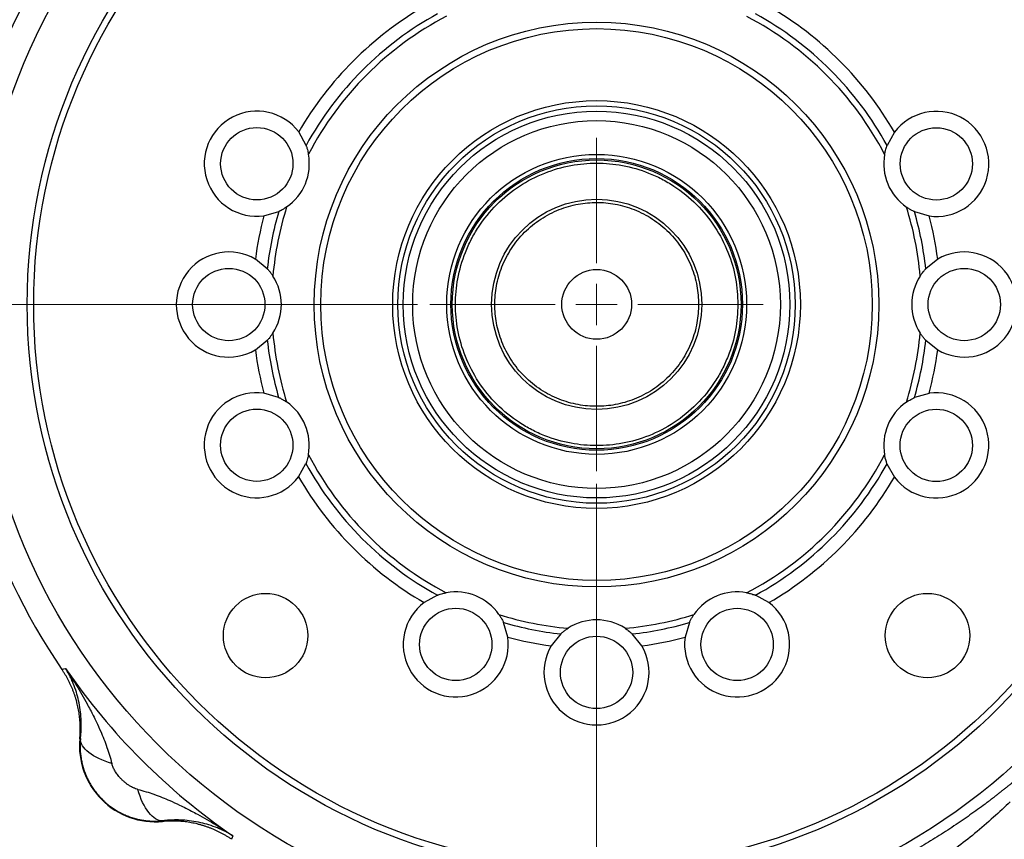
# Model space of a CAD drawing. Header units: inches. Extents: x 0.6 to 16.3, y 0.2 to 11.5.
# Tile 4 of 20: x 2.2 to 5.3, y 6.1 to 8.7. Entities that reach past the tile are written whole.
import ezdxf

# ---------------------------------------------------------------- set-up
doc = ezdxf.new("R2010")
doc.units = ezdxf.units.IN
doc.header["$MEASUREMENT"] = 0
doc.styles.add('SLDTEXTSTYLE0', font='TXT', dxfattribs={"width": 0.75})
doc.dimstyles.new('SLDDIMSTYLE0', dxfattribs={"dimtxt": 0.137795, "dimasz": 0.14, "dimexe": 0, "dimexo": 0.0625, "dimgap": 0.034449, "dimtad": 0, "dimdec": 1, "dimlfac": 1.5, "dimrnd": 1e-09, "dimzin": 12, "dimdsep": 46, "dimtxsty": 'SLDTEXTSTYLE0', "dimblk1": 'CLOSED', "dimblk2": 'CLOSED', "dimsah": 1, "dimcen": 0.09, "dimadec": 0, "dimazin": 3, "dimtfac": 1, "dimtdec": 1, "dimtofl": 0, "dimtmove": 0, "dimatfit": 3, "dimldrblk": 'CLOSED', "dimfxl": 0, "dimfrac": 2, "dimtolj": 1, "dimtzin": 12, "dimarcsym": 0})
doc.dimstyles.new('SLDDIMSTYLE4', dxfattribs={"dimtxt": 0.137795, "dimasz": 0.14, "dimexe": 0, "dimexo": 0.0625, "dimgap": 0.034449, "dimtad": 0, "dimtih": 1, "dimtoh": 1, "dimdec": 1, "dimlfac": 1.5, "dimrnd": 1e-09, "dimzin": 12, "dimdsep": 46, "dimtxsty": 'SLDTEXTSTYLE0', "dimblk1": 'CLOSED', "dimblk2": 'CLOSED', "dimsah": 1, "dimcen": 0.09, "dimadec": 0, "dimazin": 3, "dimtfac": 1, "dimtdec": 1, "dimtofl": 0, "dimtmove": 0, "dimatfit": 3, "dimldrblk": 'CLOSED', "dimfxl": 0, "dimfrac": 2, "dimtolj": 1, "dimtzin": 12, "dimarcsym": 0})
doc.dimstyles.new('SLDDIMSTYLE5', dxfattribs={"dimtxt": 0.137795, "dimasz": 0.14, "dimexe": 0, "dimexo": 0.0625, "dimgap": 0.034449, "dimtad": 0, "dimdec": 1, "dimlfac": 1.5, "dimrnd": 1e-09, "dimzin": 12, "dimdsep": 46, "dimtxsty": 'SLDTEXTSTYLE0', "dimblk1": 'CLOSED', "dimblk2": 'CLOSED', "dimsah": 1, "dimcen": 0.09, "dimadec": 0, "dimazin": 3, "dimtfac": 1, "dimtmove": 0, "dimatfit": 0, "dimldrblk": 'CLOSED', "dimfxl": 0, "dimfrac": 2, "dimtolj": 1, "dimtzin": 12, "dimarcsym": 0})

# ---------------------------------------------------------------- blocks, each defined once
blk = doc.blocks.new('_Closed')
at = {"color": 0, "linetype": 'ByBlock', "lineweight": -2}
for p, q in [((-1, 0.166667), (0, 0)), ((-1, 0.166667), (-1, -0.166667)), ((0, 0), (-1, -0.166667)), ((0, 0), (-1, 0))]:
    blk.add_line(p, q, dxfattribs=at)
blk = doc.blocks.new('_D_5')
at = {"color": 7, "linetype": 'Continuous', "lineweight": 0}
for p, q in [((3.3014, 9.8005), (1.2187, 9.8005)), ((1.2581, 9.8005), (1.2581, 9.1359)), ((1.1054, 9.1079), (1.0634, 9.1079)), ((1.0634, 9.1079), (1.0634, 8.8892)), ((1.4108, 9.1079), (1.4528, 9.1079)), ((1.4528, 9.1079), (1.4528, 8.8892)), ((1.0634, 8.8892), (1.1054, 8.8892)), ((1.4528, 8.8892), (1.4108, 8.8892)), ((1.2581, 4.7508), (1.2581, 8.683)), ((1.8519, 4.7508), (1.2187, 4.7508))]:
    blk.add_line(p, q, dxfattribs=at)
at = {"color": 7, "linetype": 'Continuous', "lineweight": 18, "xscale": 0.14, "yscale": 0.14}
for p, rotation in [((1.2581, 9.8005), 90.0000000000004), ((1.2581, 4.7508), 270.0000000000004)]:
    blk.add_blockref('_Closed', p, dxfattribs=dict(at, rotation=rotation))
at = {"color": 7, "linetype": 'Continuous', "lineweight": 18, "char_height": 0.1378, "attachment_point": 1, "style": 'SLDTEXTSTYLE0'}
for s, insert in [('192', (1.1054, 9.0668)), ('7.6', (1.1308, 8.8606))]:
    blk.add_mtext(s, dxfattribs=dict(at, insert=insert))
blk = doc.blocks.new('_D_6')
at = {"color": 7, "linetype": 'Continuous', "lineweight": 0}
for p, q in [((1.9649, 7.1492), (1.9649, 3.9449)), ((4.8515, 5.4881), (4.8515, 3.9449)), ((3.4518, 4.1828), (3.4098, 4.1828)), ((3.4098, 4.1828), (3.4098, 3.964)), ((3.7572, 4.1828), (3.7992, 4.1828)), ((3.7992, 4.1828), (3.7992, 3.964)), ((1.9649, 3.9843), (3.289, 3.9843)), ((4.8515, 3.9843), (3.9201, 3.9843)), ((3.4098, 3.964), (3.4518, 3.964)), ((3.7992, 3.964), (3.7572, 3.964))]:
    blk.add_line(p, q, dxfattribs=at)
at = {"color": 7, "linetype": 'Continuous', "lineweight": 18, "xscale": 0.14, "yscale": 0.14, "rotation": 180.0000000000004}
blk.add_blockref('_Closed', (1.9649, 3.9843), dxfattribs=at)
at = {"color": 7, "linetype": 'Continuous', "lineweight": 18, "xscale": 0.14, "yscale": 0.14}
blk.add_blockref('_Closed', (4.8515, 3.9843), dxfattribs=at)
at = {"color": 7, "linetype": 'Continuous', "lineweight": 18, "char_height": 0.1378, "attachment_point": 1, "style": 'SLDTEXTSTYLE0'}
for s, insert in [('110', (3.4518, 4.1416)), ('4.3', (3.4772, 3.9355))]:
    blk.add_mtext(s, dxfattribs=dict(at, insert=insert))
blk = doc.blocks.new('_D_8')
at = {"color": 7, "linetype": 'Continuous', "lineweight": 0}
for p, q in [((4.0182, 7.179), (4.0182, 4.3177)), ((4.8515, 5.1721), (4.8515, 4.3177)), ((4.35, 4.5555), (4.308, 4.5555)), ((4.308, 4.5555), (4.308, 4.3368)), ((4.5537, 4.5555), (4.5956, 4.5555)), ((4.5956, 4.5555), (4.5956, 4.3368)), ((4.0182, 4.3571), (3.7682, 4.3571)), ((4.8515, 4.3571), (5.1015, 4.3571)), ((4.308, 4.3368), (4.35, 4.3368)), ((4.5956, 4.3368), (4.5537, 4.3368))]:
    blk.add_line(p, q, dxfattribs=at)
at = {"color": 7, "linetype": 'Continuous', "lineweight": 18, "xscale": 0.14, "yscale": 0.14}
blk.add_blockref('_Closed', (4.0182, 4.3571, -1.0652), dxfattribs=at)
at = {"color": 7, "linetype": 'Continuous', "lineweight": 18, "xscale": 0.14, "yscale": 0.14, "rotation": 180.0000000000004}
blk.add_blockref('_Closed', (4.8515, 4.3571, -1.0652), dxfattribs=at)
at = {"color": 7, "linetype": 'Continuous', "lineweight": 18, "char_height": 0.1378, "attachment_point": 1, "style": 'SLDTEXTSTYLE0'}
for s, insert in [('32', (4.35, 4.5144)), ('1.3', (4.3246, 4.3082))]:
    blk.add_mtext(s, dxfattribs=dict(at, insert=insert))
blk = doc.blocks.new('_D_10')
at = {"color": 7, "linetype": 'Continuous', "lineweight": 0}
for p, q in [((3.45, 7.7472), (1.5074, 7.7472)), ((1.5468, 7.7472), (1.5468, 6.234)), ((1.3941, 6.206), (1.3521, 6.206)), ((1.3521, 6.206), (1.3521, 5.9873)), ((1.6995, 6.206), (1.7415, 6.206)), ((1.7415, 6.206), (1.7415, 5.9873)), ((1.3521, 5.9873), (1.3941, 5.9873)), ((1.7415, 5.9873), (1.6995, 5.9873)), ((1.5468, 4.7508), (1.5468, 5.7811)), ((1.7322, 4.7508), (1.5074, 4.7508))]:
    blk.add_line(p, q, dxfattribs=at)
at = {"color": 7, "linetype": 'Continuous', "lineweight": 18, "xscale": 0.14, "yscale": 0.14}
for p, rotation in [((1.5468, 7.7472, -1.0652), 90.0000000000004), ((1.5468, 4.7508, -1.0652), 270.0000000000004)]:
    blk.add_blockref('_Closed', p, dxfattribs=dict(at, rotation=rotation))
at = {"color": 7, "linetype": 'Continuous', "lineweight": 18, "char_height": 0.1378, "attachment_point": 1, "style": 'SLDTEXTSTYLE0'}
for s, insert in [('114', (1.3941, 6.1649)), ('4.5', (1.4195, 5.9587))]:
    blk.add_mtext(s, dxfattribs=dict(at, insert=insert))
blk = doc.blocks.new('SW_CENTERMARKSYMBOL_0')
at = {"color": 0, "linetype": 'Continuous', "lineweight": 18}
for p, q in [((0, 0.1312), (0, 0.5288)), ((0, 0), (0, 0.0656)), ((-0.1312, 0), (-0.5288, 0)), ((0, 0), (-0.0656, 0)), ((0, 0), (0, -0.0656)), ((0, 0), (0.0656, 0)), ((0.1312, 0), (0.5288, 0)), ((0, -0.1312), (0, -0.5288))]:
    blk.add_line(p, q, dxfattribs=at)

msp = doc.modelspace()

# ---------------------------------------------------------------- linework, layer by layer
at = {"color": 7, "linetype": 'Continuous', "lineweight": 25}
for p, q in [((3.0967, 8.2519), (3.0733, 8.2945)), ((4.9634, 8.294), (4.94, 8.2514)), ((2.9631, 8.0288), (3.0098, 8.0423)), ((5.0267, 8.0418), (5.0734, 8.0282)), ((2.9737, 7.8606), (2.9357, 7.891)), ((5.1007, 7.891), (5.0627, 7.8606)), ((2.9357, 7.6034), (2.9737, 7.6338)), ((5.0627, 7.6338), (5.1007, 7.6034)), ((3.0097, 7.4526), (2.963, 7.4662)), ((5.0733, 7.4656), (5.0265, 7.4521)), ((3.073, 7.2004), (3.0964, 7.243)), ((4.9397, 7.2425), (4.9631, 7.1999)), ((3.5135, 6.8257), (3.4709, 6.8023)), ((4.565, 6.802), (4.5224, 6.8254)), ((3.7366, 6.6921), (3.723, 6.7388)), ((4.3128, 6.7387), (4.2992, 6.692)), ((3.9048, 6.7027), (3.8743, 6.6647)), ((4.162, 6.6647), (4.1316, 6.7027)), ((2.3223, 6.5896), (2.3281, 6.5914)), ((2.3281, 6.5914), (2.3337, 6.5931)), ((2.3788, 6.3703), (2.3809, 6.3705)), ((2.6415, 6.1099), (2.6413, 6.1078)), ((2.8641, 6.0627), (2.8624, 6.0571)), ((2.8624, 6.0571), (2.8606, 6.0513))]:
    msp.add_line(p, q, dxfattribs=at)
for centre, radius in [((4.0182, 7.7472), 1.9709), ((4.0182, 7.7472), 1.8063), ((4.0182, 7.7472), 1.7857), ((4.0182, 7.7472), 0.8957), ((4.0182, 7.7472), 0.875), ((4.0182, 7.7472), 0.6467), ((4.0182, 7.7472), 0.6302), ((4.0182, 7.7472), 0.6134), ((4.0182, 7.7472), 0.5833), ((2.9404, 8.1939), 0.1147), ((5.0962, 8.1933), 0.1147), ((4.0187, 7.7478), 0.4758), ((4.0187, 7.7478), 0.4625), ((4.0187, 7.7478), 0.458), ((4.0187, 7.7478), 0.3333), ((2.8515, 7.7472), 0.1147), ((4.0187, 7.7478), 0.1107), ((5.1849, 7.7472), 0.1147), ((2.9402, 7.3011), 0.1147), ((5.096, 7.3005), 0.1147), ((2.9682, 6.6972), 0.1339), ((5.0682, 6.6972), 0.1339), ((3.5715, 6.6694), 0.1147), ((4.4643, 6.6692), 0.1147), ((4.0182, 6.5805), 0.1147)]:
    msp.add_circle(centre, radius, dxfattribs=at)
for centre, radius, start, end in [((4.0182, 7.7472), 2.0533, 145.6839, 214.3161), ((4.0182, 7.7472), 1.092, 120.0513, 149.9199), ((4.0182, 7.7472), 1.092, 30.0513, 59.9199), ((4.0182, 7.7472), 1.0507, 118.6782, 151.293), ((4.0182, 7.7472), 1.0307, 117.5175, 152.4537), ((4.0182, 7.7472), 1.0307, 27.5175, 62.4537), ((4.0182, 7.7472), 1.0507, 28.6782, 61.293), ((2.9404, 8.1939), 0.1667, 37.1517, 277.8267), ((5.0962, 8.1933), 0.1667, 262.1445, 142.8195), ((2.9404, 8.1939), 0.1667, 304.6153, 10.3631), ((5.0962, 8.1933), 0.1667, 169.6081, 235.3558), ((4.0182, 7.7472), 1.092, 165.0585, 172.4307), ((4.0182, 7.7472), 1.0507, 163.6854, 173.8038), ((4.0182, 7.7472), 1.0307, 162.5248, 174.9645), ((4.0182, 7.7472), 1.0307, 5.0355, 17.4464), ((4.0182, 7.7472), 1.0507, 6.1962, 16.2857), ((4.0182, 7.7472), 1.092, 7.5693, 14.9126), ((2.8515, 7.7472), 0.1667, 59.6625, 300.3375), ((5.1849, 7.7472), 0.1667, 239.6625, 120.3375), ((2.8515, 7.7472), 0.1667, 327.1261, 32.8739), ((5.1849, 7.7472), 0.1667, 147.1261, 212.8739), ((4.0182, 7.7472), 1.0307, 185.0355, 197.4464), ((4.0182, 7.7472), 1.0307, 342.5248, 354.9645), ((4.0182, 7.7472), 1.0507, 186.1962, 196.2857), ((4.0182, 7.7472), 1.0507, 343.6854, 353.8038), ((4.0182, 7.7472), 1.092, 187.5693, 194.9126), ((4.0182, 7.7472), 1.092, 345.0585, 352.4307), ((2.9402, 7.3011), 0.1667, 82.1445, 322.8195), ((5.096, 7.3005), 0.1667, 217.1517, 97.8267), ((2.9402, 7.3011), 0.1667, 349.6081, 55.3558), ((5.096, 7.3005), 0.1667, 124.6153, 190.3631), ((4.0182, 7.7472), 1.0307, 207.5175, 242.4537), ((4.0182, 7.7472), 1.0307, 297.5175, 332.4537), ((4.0182, 7.7472), 1.0507, 208.6782, 241.293), ((4.0182, 7.7472), 1.0507, 298.6782, 331.293), ((4.0182, 7.7472), 1.092, 210.0513, 239.9199), ((4.0182, 7.7472), 1.092, 300.0513, 329.9199), ((3.5715, 6.6694), 0.1667, 34.6153, 100.3631), ((4.4643, 6.6692), 0.1667, 79.6081, 145.3558), ((3.5715, 6.6694), 0.1667, 127.1517, 7.8267), ((4.4643, 6.6692), 0.1667, 172.1445, 52.8195), ((4.0182, 7.7472), 1.0307, 252.5248, 264.9645), ((4.0182, 7.7472), 1.0307, 275.0355, 287.4464), ((4.0182, 7.7472), 1.0507, 253.6854, 263.8038), ((4.0182, 6.5805), 0.1667, 57.1261, 122.8739), ((4.0182, 7.7472), 1.0507, 276.1962, 286.2857), ((4.0182, 7.7472), 1.092, 255.0585, 262.4307), ((4.0182, 7.7472), 1.092, 277.5693, 284.9126), ((4.0182, 6.5805), 0.1667, 149.6625, 30.3375), ((4.0182, 7.7472), 2.0419, 214.4163, 235.5837), ((2.6186, 6.3476), 0.2409, 174.5811, 275.4189)]:
    msp.add_arc(centre, radius, start, end, dxfattribs=at)
for points, knots in [([(3.0967, 8.2519), (3.0967, 8.2517), (3.0969, 8.2513), (3.098, 8.2483), (3.0997, 8.2429), (3.1022, 8.2344), (3.1036, 8.2275), (3.1044, 8.2238)], [0, 0, 0, 0, 0.140058, 0.279811, 0.462436, 0.711187, 1, 1, 1, 1]), ([(4.9323, 8.2234), (4.9323, 8.2235), (4.933, 8.2277), (4.9347, 8.2348), (4.9371, 8.2432), (4.9388, 8.2482), (4.9398, 8.2509), (4.9399, 8.2513), (4.94, 8.2514)], [0, 0, 0, 0, 0.012719, 0.323683, 0.557217, 0.731759, 0.876772, 1, 1, 1, 1]), ([(4.4667, 7.7479), (4.4653, 7.7753), (4.4623, 7.8315), (4.4373, 7.915), (4.3959, 7.9953), (4.3377, 8.0669), (4.2777, 8.1156), (4.225, 8.1463), (4.1712, 8.1708), (4.1022, 8.1906), (4.0186, 8.1983), (3.935, 8.1906), (3.8515, 8.1665), (3.7712, 8.1249), (3.6996, 8.0667), (3.6509, 8.0067), (3.6202, 7.954), (3.5957, 7.9002), (3.5759, 7.8312), (3.5682, 7.7476), (3.5759, 7.664), (3.6, 7.5805), (3.6416, 7.5002), (3.6998, 7.4286), (3.7598, 7.38), (3.8125, 7.3492), (3.8663, 7.3247), (3.9353, 7.3049), (4.0189, 7.2972), (4.1025, 7.3049), (4.186, 7.329), (4.2663, 7.3706), (4.3379, 7.4288), (4.3865, 7.4888), (4.4173, 7.5415), (4.4417, 7.5953), (4.4623, 7.6643), (4.4653, 7.7206), (4.4667, 7.7479)], [0, 0, 0, 0, 0.029124, 0.059993, 0.092145, 0.124979, 0.157814, 0.173908, 0.190007, 0.220876, 0.25, 0.279124, 0.309993, 0.342145, 0.374979, 0.407814, 0.423908, 0.440007, 0.470876, 0.5, 0.529124, 0.559993, 0.592145, 0.624979, 0.657814, 0.673908, 0.690007, 0.720876, 0.75, 0.779124, 0.809993, 0.842145, 0.874979, 0.907814, 0.923908, 0.940007, 0.970876, 1, 1, 1, 1]), ([(4.3421, 7.7479), (4.341, 7.7676), (4.3388, 7.8082), (4.3208, 7.8685), (4.291, 7.9264), (4.2489, 7.9781), (4.1972, 8.0201), (4.1392, 8.0501), (4.079, 8.0674), (4.0186, 8.0729), (3.9583, 8.0673), (3.898, 8.05), (3.8401, 8.0199), (3.7884, 7.9779), (3.7464, 7.9262), (3.7164, 7.8682), (3.6991, 7.808), (3.6936, 7.7476), (3.6992, 7.6873), (3.7165, 7.627), (3.7466, 7.5691), (3.7886, 7.5174), (3.8403, 7.4754), (3.8983, 7.4454), (3.9585, 7.4281), (4.0189, 7.4226), (4.0792, 7.4282), (4.1395, 7.4455), (4.1974, 7.4756), (4.2491, 7.5176), (4.2911, 7.5693), (4.3209, 7.6273), (4.3389, 7.6875), (4.341, 7.7282), (4.3421, 7.7479)], [0, 0, 0, 0, 0.029129, 0.060003, 0.09216, 0.125, 0.15784, 0.189997, 0.220871, 0.25, 0.279129, 0.310003, 0.34216, 0.375, 0.40784, 0.439997, 0.470871, 0.5, 0.529129, 0.560003, 0.59216, 0.625, 0.65784, 0.689997, 0.720871, 0.75, 0.779129, 0.810003, 0.84216, 0.875, 0.90784, 0.939997, 0.970871, 1, 1, 1, 1]), ([(3.0351, 8.0567), (3.035, 8.0566), (3.0315, 8.0542), (3.0253, 8.0503), (3.0177, 8.0461), (3.0129, 8.0438), (3.0103, 8.0425), (3.01, 8.0424), (3.0098, 8.0423)], [0, 0, 0, 0, 0.012719, 0.323683, 0.557217, 0.731759, 0.876772, 1, 1, 1, 1]), ([(5.0267, 8.0418), (5.0265, 8.0419), (5.0262, 8.0421), (5.0233, 8.0434), (5.0182, 8.046), (5.0104, 8.0503), (5.0046, 8.0541), (5.0014, 8.0562)], [0, 0, 0, 0, 0.140058, 0.279811, 0.462436, 0.711187, 1, 1, 1, 1]), ([(2.9737, 7.8606), (2.9738, 7.8605), (2.9741, 7.8602), (2.9762, 7.8578), (2.9799, 7.8535), (2.9855, 7.8466), (2.9894, 7.8408), (2.9915, 7.8377)], [0, 0, 0, 0, 0.140058, 0.279811, 0.462436, 0.711187, 1, 1, 1, 1]), ([(5.0449, 7.8377), (5.045, 7.8378), (5.0473, 7.8413), (5.0515, 7.8473), (5.0569, 7.8541), (5.0604, 7.8581), (5.0624, 7.8602), (5.0626, 7.8605), (5.0627, 7.8606)], [0, 0, 0, 0, 0.0127193, 0.3236834, 0.5572167, 0.731759, 0.8767718, 1, 1, 1, 1]), ([(2.9915, 7.6567), (2.9914, 7.6566), (2.9891, 7.6531), (2.9849, 7.6471), (2.9795, 7.6403), (2.9759, 7.6363), (2.974, 7.6342), (2.9738, 7.6339), (2.9737, 7.6338)], [0, 0, 0, 0, 0.012719, 0.323683, 0.557217, 0.731759, 0.876772, 1, 1, 1, 1]), ([(5.0627, 7.6338), (5.0626, 7.6339), (5.0623, 7.6342), (5.0602, 7.6366), (5.0564, 7.6409), (5.0509, 7.6478), (5.047, 7.6536), (5.0449, 7.6567)], [0, 0, 0, 0, 0.140058, 0.279811, 0.462436, 0.711187, 1, 1, 1, 1]), ([(3.0097, 7.4526), (3.0099, 7.4525), (3.0102, 7.4523), (3.0131, 7.451), (3.0182, 7.4484), (3.0259, 7.4441), (3.0318, 7.4403), (3.0349, 7.4382)], [0, 0, 0, 0, 0.140058, 0.279811, 0.462436, 0.711187, 1, 1, 1, 1]), ([(5.0013, 7.4377), (5.0014, 7.4378), (5.0049, 7.4402), (5.0111, 7.4441), (5.0187, 7.4483), (5.0235, 7.4506), (5.0261, 7.4519), (5.0264, 7.452), (5.0265, 7.4521)], [0, 0, 0, 0, 0.012719, 0.323683, 0.557217, 0.731759, 0.876772, 1, 1, 1, 1]), ([(3.1041, 7.271), (3.1041, 7.2708), (3.1033, 7.2667), (3.1017, 7.2596), (3.0993, 7.2512), (3.0976, 7.2462), (3.0966, 7.2434), (3.0965, 7.2431), (3.0964, 7.243)], [0, 0, 0, 0, 0.012719, 0.323683, 0.557217, 0.731759, 0.876772, 1, 1, 1, 1]), ([(4.9397, 7.2425), (4.9396, 7.2427), (4.9395, 7.2431), (4.9384, 7.2461), (4.9366, 7.2515), (4.9342, 7.26), (4.9328, 7.2669), (4.932, 7.2706)], [0, 0, 0, 0, 0.1400583, 0.2798106, 0.4624364, 0.7111872, 1, 1, 1, 1]), ([(3.5135, 6.8257), (3.5137, 6.8257), (3.5141, 6.8259), (3.5171, 6.827), (3.5225, 6.8288), (3.531, 6.8312), (3.5378, 6.8326), (3.5415, 6.8334)], [0, 0, 0, 0, 0.140058, 0.279811, 0.462436, 0.711187, 1, 1, 1, 1]), ([(4.4944, 6.8331), (4.4945, 6.8331), (4.4987, 6.8323), (4.5058, 6.8307), (4.5141, 6.8283), (4.5192, 6.8266), (4.5219, 6.8256), (4.5223, 6.8255), (4.5224, 6.8254)], [0, 0, 0, 0, 0.0127193, 0.3236834, 0.5572167, 0.731759, 0.8767718, 1, 1, 1, 1]), ([(3.7087, 6.7641), (3.7088, 6.764), (3.7112, 6.7605), (3.7151, 6.7543), (3.7192, 6.7467), (3.7216, 6.7419), (3.7228, 6.7393), (3.723, 6.739), (3.723, 6.7388)], [0, 0, 0, 0, 0.0127193, 0.3236834, 0.5572167, 0.731759, 0.8767718, 1, 1, 1, 1]), ([(4.3128, 6.7387), (4.3129, 6.7389), (4.3131, 6.7392), (4.3144, 6.7421), (4.317, 6.7472), (4.3212, 6.755), (4.3251, 6.7608), (4.3272, 6.7639)], [0, 0, 0, 0, 0.140058, 0.279811, 0.462436, 0.711187, 1, 1, 1, 1]), ([(3.9048, 6.7027), (3.9049, 6.7028), (3.9052, 6.7031), (3.9076, 6.7052), (3.9119, 6.7089), (3.9188, 6.7145), (3.9246, 6.7184), (3.9277, 6.7205)], [0, 0, 0, 0, 0.140058, 0.279811, 0.462436, 0.711187, 1, 1, 1, 1]), ([(4.1087, 6.7205), (4.1088, 6.7204), (4.1123, 6.7181), (4.1183, 6.7139), (4.1251, 6.7085), (4.1291, 6.705), (4.1312, 6.703), (4.1315, 6.7028), (4.1316, 6.7027)], [0, 0, 0, 0, 0.012719, 0.323683, 0.557217, 0.731759, 0.876772, 1, 1, 1, 1]), ([(2.3809, 6.3705), (2.3812, 6.373), (2.3818, 6.3782), (2.3825, 6.3859), (2.383, 6.3936), (2.3833, 6.4015), (2.3835, 6.4094), (2.3836, 6.4174), (2.3834, 6.4255), (2.3827, 6.4407), (2.3805, 6.4633), (2.3754, 6.4912), (2.368, 6.5188), (2.36, 6.5409), (2.3518, 6.5598), (2.3439, 6.5759), (2.3373, 6.5871), (2.3337, 6.5931)], [0, 0, 0, 0, 0.027232, 0.0551768, 0.0838464, 0.1132519, 0.1434034, 0.1743105, 0.205982, 0.238426, 0.3563474, 0.4866698, 0.6065984, 0.7421407, 0.813048, 0.8989905, 1, 1, 1, 1]), ([(2.3337, 6.5931), (2.345, 6.5761), (2.356, 6.5588), (2.3789, 6.5213), (2.3907, 6.5011), (2.4087, 6.4682), (2.4154, 6.4555), (2.4249, 6.4365), (2.4281, 6.4301), (2.4359, 6.4137), (2.4406, 6.4035), (2.4521, 6.3773), (2.4586, 6.361), (2.4707, 6.327), (2.4762, 6.3093), (2.4804, 6.2918)], [0, 0, 0, 0, 0.296408, 0.296408, 0.563592, 0.563592, 0.730583, 0.730583, 0.834952, 0.834952, 1.04369, 1.04369, 1.37767, 1.37767, 1.669903, 1.669903, 1.669903, 1.669903]), ([(2.3788, 6.3703), (2.379, 6.3735), (2.3796, 6.3799), (2.3801, 6.3896), (2.3803, 6.3992), (2.3802, 6.4088), (2.3799, 6.4184), (2.3792, 6.428), (2.3783, 6.4376), (2.3772, 6.4472), (2.3757, 6.4567), (2.374, 6.4662), (2.372, 6.4756), (2.3698, 6.4849), (2.3672, 6.4942), (2.3644, 6.5034), (2.3613, 6.5126), (2.358, 6.5216), (2.3544, 6.5305), (2.3506, 6.5393), (2.3465, 6.5481), (2.3421, 6.5566), (2.3375, 6.5651), (2.3327, 6.5734), (2.3276, 6.5816), (2.324, 6.5869), (2.3223, 6.5896)], [0, 0, 0, 0, 0.041666, 0.083331, 0.124998, 0.166665, 0.208333, 0.25, 0.291668, 0.333335, 0.375001, 0.416665, 0.458329, 0.499991, 0.541654, 0.583318, 0.624983, 0.66665, 0.708318, 0.749986, 0.791656, 0.833325, 0.874994, 0.916663, 0.958332, 1, 1, 1, 1]), ([(2.3809, 6.3705), (2.3806, 6.3679), (2.3802, 6.3629), (2.3798, 6.3552), (2.3796, 6.345), (2.3799, 6.3322), (2.3814, 6.3168), (2.3838, 6.3016), (2.3872, 6.2865), (2.3915, 6.2718), (2.3969, 6.2573), (2.4031, 6.2432), (2.4102, 6.2296), (2.4182, 6.2164), (2.427, 6.2038), (2.4366, 6.1918), (2.447, 6.1805), (2.4581, 6.1698), (2.4698, 6.1599), (2.4821, 6.1508), (2.495, 6.1425), (2.5084, 6.135), (2.5222, 6.1284), (2.5364, 6.1228), (2.5509, 6.118), (2.5657, 6.1142), (2.5807, 6.1114), (2.5959, 6.1095), (2.6111, 6.1086), (2.6263, 6.1086), (2.6364, 6.1095), (2.6415, 6.1099)], [0, 0, 0, 0, 0.018271, 0.0365, 0.05469, 0.091436, 0.128125, 0.164759, 0.201341, 0.237875, 0.274365, 0.310813, 0.347223, 0.383599, 0.419943, 0.45626, 0.492552, 0.528822, 0.565076, 0.601315, 0.637543, 0.673765, 0.709982, 0.746199, 0.782419, 0.818646, 0.854883, 0.891133, 0.9274, 0.963688, 1, 1, 1, 1]), ([(2.5628, 6.2094), (2.5618, 6.2097), (2.5581, 6.2107), (2.5537, 6.2123), (2.5482, 6.2147), (2.5422, 6.2176), (2.5344, 6.2223), (2.5264, 6.228), (2.5189, 6.2341), (2.513, 6.2397), (2.5084, 6.2444), (2.5031, 6.2504), (2.4963, 6.259), (2.4891, 6.2703), (2.4844, 6.2796), (2.4821, 6.286), (2.4811, 6.2894), (2.4807, 6.291), (2.4805, 6.2918)], [0, 0, 0, 0, 0.0272854, 0.0966957, 0.1181176, 0.1775137, 0.2645843, 0.3409911, 0.4198607, 0.5000563, 0.5401228, 0.5799897, 0.6971505, 0.8081797, 0.9099168, 0.9564277, 0.9785373, 1, 1, 1, 1]), ([(5.3371, 6.2305), (5.3345, 6.2284), (5.3292, 6.2241), (5.3212, 6.2177), (5.313, 6.2111), (5.3046, 6.2045), (5.2961, 6.1978), (5.2874, 6.191), (5.2785, 6.1841), (5.2695, 6.1772), (5.2603, 6.1702), (5.2387, 6.1541), (5.2035, 6.1285), (5.1527, 6.0935), (5.0993, 6.059), (5.0559, 6.0327), (5.0242, 6.0143), (5.0049, 6.0034), (4.9855, 5.9927), (4.9661, 5.9822), (4.9466, 5.9719), (4.9335, 5.9652), (4.927, 5.9618)], [0, 0, 0, 0, 0.024883, 0.049809, 0.074786, 0.099822, 0.124926, 0.150106, 0.175371, 0.200728, 0.226185, 0.251751, 0.376957, 0.502103, 0.6272, 0.751362, 0.793385, 0.835119, 0.876606, 0.917887, 0.959004, 1, 1, 1, 1]), ([(2.5628, 6.2094), (2.5802, 6.2052), (2.598, 6.1997), (2.632, 6.1876), (2.6483, 6.1811), (2.6745, 6.1696), (2.6847, 6.165), (2.7011, 6.1571), (2.7075, 6.154), (2.7265, 6.1444), (2.7392, 6.1377), (2.7721, 6.1197), (2.7923, 6.1079), (2.8298, 6.0851), (2.8471, 6.074), (2.8641, 6.0627)], [-1.668217, -1.668217, -1.668217, -1.668217, -1.375984, -1.375984, -1.042003, -1.042003, -0.833265, -0.833265, -0.728896, -0.728896, -0.561906, -0.561906, -0.294721, -0.294721, 0.001686, 0.001686, 0.001686, 0.001686]), ([(5.3307, 6.1702), (5.2974, 6.1385), (5.2592, 6.1041), (5.1801, 6.0386), (5.1402, 6.0078), (5.0712, 5.9589), (5.0438, 5.9405), (4.9985, 5.9118), (4.9809, 5.901), (4.9633, 5.8906)], [0, 0, 0, 0, 0.746069, 0.746069, 1.418582, 1.418582, 1.838902, 1.838902, 2.101602, 2.101602, 2.101602, 2.101602]), ([(2.8606, 6.0513), (2.8579, 6.0531), (2.8526, 6.0566), (2.8444, 6.0617), (2.8361, 6.0665), (2.8276, 6.0711), (2.819, 6.0755), (2.8103, 6.0796), (2.8015, 6.0834), (2.7926, 6.087), (2.7835, 6.0903), (2.7744, 6.0934), (2.7652, 6.0962), (2.7559, 6.0988), (2.7466, 6.101), (2.7372, 6.103), (2.7277, 6.1047), (2.7182, 6.1062), (2.7086, 6.1074), (2.699, 6.1083), (2.6894, 6.1089), (2.6798, 6.1092), (2.6702, 6.1093), (2.6605, 6.1091), (2.6509, 6.1086), (2.6445, 6.108), (2.6413, 6.1078)], [0, 0, 0, 0, 0.041668, 0.083337, 0.125006, 0.166675, 0.208344, 0.250014, 0.291682, 0.33335, 0.375017, 0.416682, 0.458346, 0.500009, 0.541671, 0.583335, 0.624999, 0.666665, 0.708332, 0.75, 0.791667, 0.833335, 0.875002, 0.916669, 0.958334, 1, 1, 1, 1]), ([(2.8641, 6.0627), (2.8614, 6.0643), (2.8563, 6.0675), (2.8485, 6.0718), (2.8412, 6.0756), (2.8343, 6.079), (2.8278, 6.0821), (2.8217, 6.0847), (2.809, 6.0901), (2.7898, 6.097), (2.7622, 6.1044), (2.7343, 6.1095), (2.7102, 6.1119), (2.6918, 6.1126), (2.679, 6.1126), (2.6663, 6.1121), (2.6539, 6.1113), (2.6455, 6.1103), (2.6415, 6.1099)], [0, 0, 0, 0, 0.045138, 0.087505, 0.127104, 0.163937, 0.198008, 0.229318, 0.257869, 0.393408, 0.51334, 0.643659, 0.761584, 0.81312, 0.862692, 0.910335, 0.956089, 1, 1, 1, 1])]:
    msp.add_open_spline(points, degree=3, knots=knots, dxfattribs=at)
for points in [[(2.4804, 6.2918), (2.4508, 6.3004), (2.3993, 6.3248), (2.3805, 6.3559), (2.3809, 6.3705)], [(2.6415, 6.1099), (2.6269, 6.1095), (2.5958, 6.1283), (2.5714, 6.1798), (2.5628, 6.2094)]]:
    msp.add_open_spline(points, degree=3, dxfattribs=at)

# ---------------------------------------------------------------- block references
at = {"color": 7, "linetype": 'Continuous', "lineweight": 0}
msp.add_blockref('SW_CENTERMARKSYMBOL_0', (4.0182, 7.7472), dxfattribs=at)

# ---------------------------------------------------------------- dimensions: what is measured, and where the dimension line sits
at = {"color": 7, "linetype": 'Continuous', "lineweight": 18}
for base, p1, p2, picture, middle in [((1.2581, 4.7508), (3.3408, 9.8005), (1.8913, 4.7508), '_D_5', (1.2581, 8.9095)), ((1.5468, 4.7508), (3.4894, 7.7472), (1.7715, 4.7508), '_D_10', (1.5468, 6.0075))]:
    dim = msp.add_linear_dim(base=base, p1=p1, p2=p2, angle=90, dimstyle='SLDDIMSTYLE4', dxfattribs=at)
    dim.commit()
    dim.dimension.update_dxf_attribs({"geometry": picture, "text_midpoint": middle, "dimtype": 160})
for base, p1, p2, dimstyle, picture, middle in [((4.851523, 4.357055), (4.018189, 7.218375), (4.851523, 5.211515), 'SLDDIMSTYLE5', '_D_8', (4.451848, 4.357055)), ((1.9649, 3.9843), (4.8515, 5.5275), (1.9649, 7.1886), 'SLDDIMSTYLE0', '_D_6', (3.6045, 3.9843))]:
    dim = msp.add_linear_dim(base=base, p1=p1, p2=p2, dimstyle=dimstyle, dxfattribs=at)
    dim.commit()
    dim.dimension.update_dxf_attribs({"geometry": picture, "text_midpoint": middle, "dimtype": 160})

doc.saveas('drawing.dxf')
